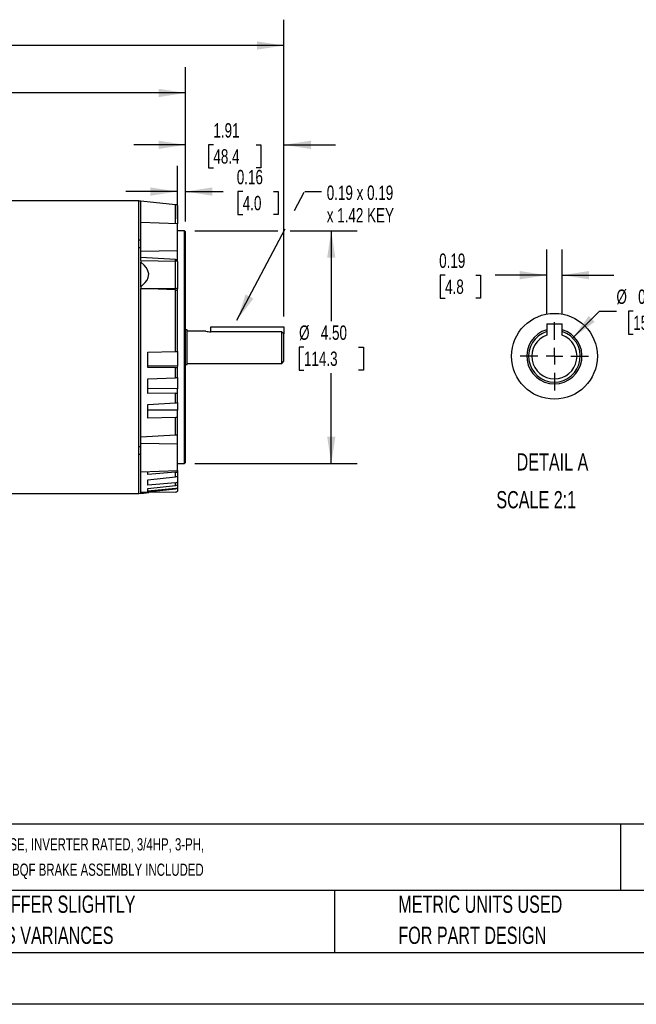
# Model space of a CAD drawing. Header units: inches. Extents: x 0 to 11, y 0 to 8.5.
# Tile 4 of 9: x 3.2 to 6.2, y 0 to 4.8. Entities that reach past the tile are written whole.
import ezdxf

# ---------------------------------------------------------------- set-up
doc = ezdxf.new("R2010")
doc.units = ezdxf.units.IN
doc.header["$MEASUREMENT"] = 0
doc.linetypes.add('CENTERX2', pattern=[0.8, 0.5, -0.1, 0.1, -0.1])
doc.layers.add('CENTER', color=40, linetype='CENTERX2')
doc.layers.add('SLD-DEFPOINTS', color=7, linetype='Continuous')
doc.layers.add('DIMENSIONS', color=140, linetype='Continuous', lineweight=25)
doc.layers.add('TEXT', color=140, linetype='Continuous', lineweight=25)
doc.styles.add('SLDTEXTSTYLE0', font='TXT', dxfattribs={"width": 0.7})
doc.dimstyles.new('SLDDIMSTYLE0', dxfattribs={"dimtxt": 0.069444, "dimasz": 0.13, "dimexe": 0, "dimexo": 0.0625, "dimgap": 0.017361, "dimtad": 0, "dimtih": 1, "dimtoh": 1, "dimlfac": 4, "dimrnd": 1e-09, "dimzin": 4, "dimdsep": 46, "dimtxsty": 'SLDTEXTSTYLE0', "dimsah": 1, "dimcen": 0.09, "dimadec": 0, "dimazin": 1, "dimtfac": 1, "dimtofl": 0, "dimtmove": 0, "dimatfit": 3, "dimfxl": 0, "dimfrac": 2, "dimtolj": 1, "dimtzin": 12, "dimarcsym": 0})
doc.dimstyles.new('SLDDIMSTYLE1', dxfattribs={"dimtxt": 0.069444, "dimasz": 0.13, "dimexe": 0, "dimexo": 0.0625, "dimgap": 0.017361, "dimtad": 0, "dimtih": 1, "dimtoh": 1, "dimlfac": 4, "dimrnd": 1e-09, "dimzin": 12, "dimdsep": 46, "dimtxsty": 'SLDTEXTSTYLE0', "dimsah": 1, "dimcen": 0.09, "dimadec": 0, "dimazin": 3, "dimtfac": 1, "dimtmove": 0, "dimatfit": 0, "dimfxl": 0, "dimfrac": 2, "dimtolj": 1, "dimtzin": 12, "dimarcsym": 0})
doc.dimstyles.new('SLDDIMSTYLE2', dxfattribs={"dimtxt": 0.069444, "dimasz": 0.13, "dimexe": 0, "dimexo": 0.0625, "dimgap": 0.017361, "dimtad": 0, "dimtih": 1, "dimtoh": 1, "dimlfac": 4, "dimrnd": 1e-09, "dimdsep": 46, "dimtxsty": 'SLDTEXTSTYLE0', "dimsah": 1, "dimcen": 0.09, "dimadec": 0, "dimazin": 2, "dimtfac": 1, "dimtmove": 0, "dimatfit": 0, "dimfxl": 0, "dimfrac": 2, "dimtolj": 1, "dimtzin": 12, "dimarcsym": 0})
doc.dimstyles.new('SLDDIMSTYLE3', dxfattribs={"dimtxt": 0.069444, "dimasz": 0.13, "dimexe": 0, "dimexo": 0.0625, "dimgap": 0.017361, "dimtad": 0, "dimtih": 1, "dimtoh": 1, "dimlfac": 4, "dimrnd": 1e-09, "dimzin": 12, "dimdsep": 46, "dimtxsty": 'SLDTEXTSTYLE0', "dimsah": 1, "dimcen": 0.09, "dimadec": 0, "dimazin": 3, "dimtfac": 1, "dimtofl": 0, "dimtmove": 0, "dimatfit": 3, "dimfxl": 0, "dimfrac": 2, "dimtolj": 1, "dimtzin": 12, "dimarcsym": 0})
doc.dimstyles.new('SLDDIMSTYLE4', dxfattribs={"dimtxt": 0.18, "dimasz": 0.13, "dimexe": 0, "dimexo": 0.0625, "dimgap": 0, "dimtad": 0, "dimtih": 1, "dimtoh": 1, "dimdec": 0, "dimrnd": 1e-09, "dimzin": 0, "dimdsep": 46, "dimtxsty": 'Standard', "dimsah": 1, "dimcen": 0.09, "dimadec": 0, "dimazin": 0, "dimtfac": 0.13, "dimtdec": 0, "dimtofl": 0, "dimtmove": 0, "dimatfit": 3, "dimfxl": 0, "dimfrac": 2, "dimtolj": 1, "dimtzin": 0, "dimarcsym": 0})
doc.dimstyles.new('SLDDIMSTYLE7', dxfattribs={"dimtxt": 0.069444, "dimasz": 0.13, "dimexe": 0, "dimexo": 0.0625, "dimgap": 0.017361, "dimtad": 0, "dimtih": 1, "dimtoh": 1, "dimlfac": 2.5, "dimrnd": 1e-09, "dimdsep": 46, "dimtxsty": 'SLDTEXTSTYLE0', "dimsah": 1, "dimcen": 0.09, "dimadec": 0, "dimazin": 2, "dimtfac": 1, "dimtmove": 0, "dimatfit": 0, "dimfxl": 0, "dimfrac": 2, "dimtolj": 1, "dimtzin": 12, "dimarcsym": 0})
doc.dimstyles.new('SLDDIMSTYLE8', dxfattribs={"dimtxt": 0.069444, "dimasz": 0.13, "dimexe": 0, "dimexo": 0.0625, "dimgap": 0.017361, "dimtad": 0, "dimtih": 1, "dimtoh": 1, "dimdec": 3, "dimlfac": 2.5, "dimrnd": 1e-09, "dimdsep": 46, "dimtxsty": 'SLDTEXTSTYLE0', "dimsah": 1, "dimcen": 0, "dimadec": 0, "dimazin": 2, "dimtfac": 1, "dimtdec": 3, "dimtofl": 0, "dimtmove": 0, "dimatfit": 3, "dimfxl": 0, "dimfrac": 2, "dimtolj": 1, "dimtzin": 12, "dimarcsym": 0})

# ---------------------------------------------------------------- blocks, each defined once
blk = doc.blocks.new('SW_NOTE_0')
at = {"layer": 'TEXT', "color": 0, "linetype": 'CENTERX2', "lineweight": 18, "char_height": 0.059006, "attachment_point": 1, "style": 'SLDTEXTSTYLE0'}
for s, insert in [('WEG ELECTRIC S SERIES STANDARD EFFICIENCY AC INDUCTION MOTOR, WITH BRAKE, GENERAL PURPOSE, INVERTER RATED, 3/4HP, 3-PH,', (0, 0.0761)), ('208-230/460 VAC, 1800RPM, TEFC, 56C FRAME, ROLLED STEEL, C-FACE ONLY MOUNT, STEARMS 105602100BQF BRAKE ASSEMBLY INCLUDED', (0, -0.0466))]:
    blk.add_mtext(s, dxfattribs=dict(at, insert=insert))
blk = doc.blocks.new('SW_NOTE_0_3')
at = {"layer": 'TEXT', "color": 0, "linetype": 'CENTERX2', "lineweight": 18, "char_height": 0.083333, "attachment_point": 1, "style": 'SLDTEXTSTYLE0'}
for s, insert in [('PART DIMENSIONS MAY DIFFER SLIGHTLY', (0, 0.1074)), ("DUE TO MANUFACTURER'S VARIANCES", (0, -0.0431))]:
    blk.add_mtext(s, dxfattribs=dict(at, insert=insert))
blk = doc.blocks.new('SW_NOTE_0_6')
at = {"layer": 'TEXT', "color": 0, "linetype": 'CENTERX2', "lineweight": 18, "char_height": 0.083333, "attachment_point": 1, "style": 'SLDTEXTSTYLE0'}
for s, insert in [('METRIC UNITS USED', (0, 0.1074)), ('FOR PART DESIGN', (0, -0.0431))]:
    blk.add_mtext(s, dxfattribs=dict(at, insert=insert))
blk = doc.blocks.new('_D')
at = {"layer": 'DIMENSIONS'}
for p, q in [((4.0736, 3.742), (4.4749, 3.742)), ((4.5349, 3.742), (4.8587, 3.742)), ((4.7337, 3.742), (4.7337, 3.3055)), ((4.6016, 3.1795), (4.5783, 3.1795)), ((4.5783, 3.1795), (4.5783, 3.0691)), ((4.8658, 3.1795), (4.8891, 3.1795)), ((4.8891, 3.1795), (4.8891, 3.0691)), ((4.5783, 3.0691), (4.6016, 3.0691)), ((4.7337, 2.617), (4.7337, 3.0535)), ((4.8891, 3.0691), (4.8658, 3.0691)), ((4.0736, 2.617), (4.8587, 2.617))]:
    blk.add_line(p, q, dxfattribs=at)
for points in [[(4.7337, 3.742), (4.7137, 3.612), (4.7537, 3.612)], [(4.7337, 2.617), (4.7537, 2.747), (4.7137, 2.747)]]:
    blk.add_solid(points, dxfattribs=at)
at = {"layer": 'DIMENSIONS', "char_height": 0.06944, "attachment_point": 1, "style": 'SLDTEXTSTYLE0'}
for s, insert in [('%%c', (4.578, 3.2846)), ('4.50', (4.683, 3.2846)), ('114.3', (4.6016, 3.1586))]:
    blk.add_mtext(s, dxfattribs=dict(at, insert=insert))
blk = doc.blocks.new('_D_1')
at = {"layer": 'DIMENSIONS'}
for p, q in [((4.0285, 3.7871), (4.0285, 4.2836)), ((4.5049, 3.3275), (4.5049, 4.2836)), ((4.0285, 4.1586), (3.7785, 4.1586)), ((4.1635, 4.1584), (4.1402, 4.1584)), ((4.1402, 4.1584), (4.1402, 4.048)), ((4.3699, 4.1584), (4.3933, 4.1584)), ((4.3933, 4.1584), (4.3933, 4.048)), ((4.5049, 4.1586), (4.7549, 4.1586)), ((4.1402, 4.048), (4.1635, 4.048)), ((4.3933, 4.048), (4.3699, 4.048))]:
    blk.add_line(p, q, dxfattribs=at)
for points in [[(4.0285, 4.1586), (3.8985, 4.1786), (3.8985, 4.1386)], [(4.5049, 4.1586), (4.6349, 4.1386), (4.6349, 4.1786)]]:
    blk.add_solid(points, dxfattribs=at)
at = {"layer": 'DIMENSIONS', "char_height": 0.06944, "attachment_point": 1, "style": 'SLDTEXTSTYLE0'}
for s, insert in [('1.91', (4.1635, 4.2635)), ('48.4', (4.1635, 4.1375))]:
    blk.add_mtext(s, dxfattribs=dict(at, insert=insert))
blk = doc.blocks.new('_D_2')
at = {"layer": 'DIMENSIONS'}
for p, q in [((3.9892, 3.8003), (3.9892, 4.0575)), ((4.0285, 3.7871), (4.0285, 4.0575)), ((3.9892, 3.9325), (3.7392, 3.9325)), ((4.0285, 3.9325), (4.2114, 3.9325)), ((4.3055, 3.9324), (4.2822, 3.9324)), ((4.2822, 3.9324), (4.2822, 3.8219)), ((4.4541, 3.9324), (4.4775, 3.9324)), ((4.4775, 3.9324), (4.4775, 3.8219)), ((4.2822, 3.8219), (4.3055, 3.8219)), ((4.4775, 3.8219), (4.4541, 3.8219))]:
    blk.add_line(p, q, dxfattribs=at)
for points in [[(3.9892, 3.9325), (3.8592, 3.9525), (3.8592, 3.9125)], [(4.0285, 3.9325), (4.1585, 3.9125), (4.1585, 3.9525)]]:
    blk.add_solid(points, dxfattribs=at)
at = {"layer": 'DIMENSIONS', "char_height": 0.06944, "attachment_point": 1, "style": 'SLDTEXTSTYLE0'}
for s, insert in [('0.16', (4.2766, 4.0374)), ('4.0', (4.3055, 3.9115))]:
    blk.add_mtext(s, dxfattribs=dict(at, insert=insert))
blk = doc.blocks.new('_D_3')
at = {"layer": 'DIMENSIONS'}
for p, q in [((1.75, 3.8591), (1.75, 4.5347)), ((4.0285, 3.7871), (4.0285, 4.5347)), ((1.75, 4.4097), (2.663, 4.4097)), ((2.7572, 4.4096), (2.7338, 4.4096)), ((2.7338, 4.4096), (2.7338, 4.2991)), ((3.0214, 4.4096), (3.0447, 4.4096)), ((3.0447, 4.4096), (3.0447, 4.2991)), ((4.0285, 4.4097), (3.1155, 4.4097)), ((2.7338, 4.2991), (2.7572, 4.2991)), ((3.0447, 4.2991), (3.0214, 4.2991))]:
    blk.add_line(p, q, dxfattribs=at)
for points in [[(1.75, 4.4097), (1.88, 4.3897), (1.88, 4.4297)], [(4.0285, 4.4097), (3.8985, 4.4297), (3.8985, 4.3897)]]:
    blk.add_solid(points, dxfattribs=at)
at = {"layer": 'DIMENSIONS', "char_height": 0.06944, "attachment_point": 1, "style": 'SLDTEXTSTYLE0'}
for s, insert in [('9.11', (2.7861, 4.5146)), ('231.5', (2.7572, 4.3887))]:
    blk.add_mtext(s, dxfattribs=dict(at, insert=insert))
blk = doc.blocks.new('_D_4')
at = {"layer": 'DIMENSIONS'}
for p, q in [((0.6521, 3.7565), (0.6521, 4.7641)), ((4.5049, 3.3275), (4.5049, 4.7641)), ((0.6521, 4.6391), (2.3523, 4.6391)), ((2.4464, 4.639), (2.4231, 4.639)), ((2.4231, 4.639), (2.4231, 4.5285)), ((2.7106, 4.639), (2.7339, 4.639)), ((2.7339, 4.639), (2.7339, 4.5285)), ((4.5049, 4.6391), (2.8047, 4.6391)), ((2.4231, 4.5285), (2.4464, 4.5285)), ((2.7339, 4.5285), (2.7106, 4.5285))]:
    blk.add_line(p, q, dxfattribs=at)
for points in [[(0.6521, 4.6391), (0.7821, 4.6191), (0.7821, 4.6591)], [(4.5049, 4.6391), (4.3749, 4.6591), (4.3749, 4.6191)]]:
    blk.add_solid(points, dxfattribs=at)
at = {"layer": 'DIMENSIONS', "char_height": 0.06944, "attachment_point": 1, "style": 'SLDTEXTSTYLE0'}
for s, insert in [('15.41', (2.4464, 4.744)), ('391.5', (2.4464, 4.618))]:
    blk.add_mtext(s, dxfattribs=dict(at, insert=insert))
blk = doc.blocks.new('SW_NOTE_0_7')
at = {"layer": 'TEXT', "color": 0, "linetype": 'CENTERX2', "lineweight": 18, "attachment_point": 1, "style": 'SLDTEXTSTYLE0'}
for s, insert, char_height in [('0.19 x 0.19', (0.0247, 0.0279), 0.069444), ('x 1.42 KEY', (0.0247, -0.0809), 0.06944)]:
    blk.add_mtext(s, dxfattribs=dict(at, insert=insert, char_height=char_height))
blk = doc.blocks.new('_D_15')
at = {"layer": 'DIMENSIONS'}
for p, q in [((5.7757, 3.3424), (5.7757, 3.653)), ((5.8507, 3.3424), (5.8507, 3.653)), ((5.2844, 3.5278), (5.2611, 3.5278)), ((5.2611, 3.5278), (5.2611, 3.4174)), ((5.4331, 3.5278), (5.4564, 3.5278)), ((5.4564, 3.5278), (5.4564, 3.4174)), ((5.7757, 3.528), (5.5272, 3.528)), ((5.8507, 3.528), (6.1007, 3.528)), ((5.2611, 3.4174), (5.2844, 3.4174)), ((5.4564, 3.4174), (5.4331, 3.4174))]:
    blk.add_line(p, q, dxfattribs=at)
for points in [[(5.7757, 3.528), (5.6457, 3.548), (5.6457, 3.508)], [(5.8507, 3.528), (5.9807, 3.508), (5.9807, 3.548)]]:
    blk.add_solid(points, dxfattribs=at)
at = {"layer": 'DIMENSIONS', "char_height": 0.06944, "attachment_point": 1, "style": 'SLDTEXTSTYLE0'}
for s, insert in [('0.19', (5.2556, 3.6329)), ('4.8', (5.2844, 3.5069))]:
    blk.add_mtext(s, dxfattribs=dict(at, insert=insert))
blk = doc.blocks.new('_D_16')
at = {"layer": 'DIMENSIONS'}
for p, q in [((5.9016, 3.224), (6.0309, 3.3534)), ((6.0309, 3.3534), (6.1133, 3.3534)), ((6.1946, 3.3534), (6.1713, 3.3534)), ((6.1713, 3.3534), (6.1713, 3.2429)), ((6.401, 3.3534), (6.4244, 3.3534)), ((6.4244, 3.3534), (6.4244, 3.2429)), ((6.1713, 3.2429), (6.1946, 3.2429)), ((6.4244, 3.2429), (6.401, 3.2429))]:
    blk.add_line(p, q, dxfattribs=at)
blk.add_solid([(5.9016, 3.224), (6.0077, 3.3018), (5.9794, 3.3301)], dxfattribs=at)
at = {"layer": 'DIMENSIONS', "char_height": 0.06944, "attachment_point": 1, "style": 'SLDTEXTSTYLE0'}
for s, insert in [('%%c', (6.1133, 3.4584)), ('0.625', (6.2182, 3.4584)), ('15.9', (6.1946, 3.3324))]:
    blk.add_mtext(s, dxfattribs=dict(at, insert=insert))
blk = doc.blocks.new('SW_CENTERMARKSYMBOL_5')
at = {"layer": 'CENTER', "color": 0}
for p, q in [((0, 0.08), (0, 0.165)), ((-0.08, 0), (-0.165, 0)), ((0, 0), (-0.04, 0)), ((0, 0), (0, 0.04)), ((0, 0), (0, -0.04)), ((0, 0), (0.04, 0)), ((0.08, 0), (0.165, 0)), ((0, -0.08), (0, -0.165))]:
    blk.add_line(p, q, dxfattribs=at)

msp = doc.modelspace()

# ---------------------------------------------------------------- linework, layer by layer
for p, q in [((3.80216, 3.88696), (2.22736, 3.88696)), ((3.80216, 2.4721), (3.80216, 3.88696)), ((3.812, 3.88666), (3.80216, 3.88649)), ((3.98087, 3.86892), (3.812, 3.88666)), ((3.812, 3.78313), (3.812, 3.88666)), ((3.98087, 3.77723), (3.98087, 3.86892)), ((3.98917, 3.86524), (3.98917, 3.77694)), ((3.98917, 3.77694), (3.812, 3.78313)), ((3.812, 3.64333), (3.812, 3.78313)), ((3.98917, 3.6473), (3.98917, 3.77694)), ((4.02362, 3.74203), (3.98917, 3.74203)), ((4.02854, 3.73711), (4.02362, 3.74203)), ((4.02362, 3.17953), (4.02362, 3.74203)), ((4.02854, 3.17953), (4.02854, 3.73711)), ((3.80216, 3.69844), (3.812, 3.69868)), ((3.812, 3.65966), (3.80216, 3.65966)), ((3.812, 3.64333), (3.98917, 3.6473)), ((3.812, 3.61328), (3.812, 3.64333)), ((3.98917, 3.60149), (3.98917, 3.6473)), ((3.812, 3.59909), (3.812, 3.61328)), ((3.98087, 3.60414), (3.812, 3.61328)), ((3.812, 3.59959), (3.812, 3.59133)), ((3.812, 3.59959), (3.97958, 3.59559)), ((3.812, 3.47147), (3.812, 3.59133)), ((3.97958, 3.46428), (3.97958, 3.59559)), ((3.98087, 3.59554), (3.98087, 3.60414)), ((3.98917, 3.59371), (3.98917, 3.60149)), ((3.98917, 3.59357), (3.98917, 3.46255)), ((3.812, 3.47147), (3.812, 3.46321)), ((3.812, 3.46321), (3.97958, 3.46428)), ((3.812, 3.46321), (3.812, 3.46271)), ((3.812, 2.74578), (3.812, 3.46271)), ((3.98087, 3.45649), (3.812, 3.46271)), ((3.98087, 3.15853), (3.98087, 3.45649)), ((3.98917, 3.45478), (3.98917, 3.46255)), ((3.98917, 3.159), (3.98917, 3.45478)), ((5.77573, 3.29238), (5.77573, 3.23826)), ((5.77573, 3.29238), (5.85072, 3.29238)), ((5.85072, 3.23826), (5.85072, 3.29238)), ((4.03641, 3.26295), (4.02854, 3.26295)), ((4.03641, 3.09612), (4.03641, 3.26295)), ((4.12696, 3.25766), (4.03641, 3.25766)), ((4.1504, 3.25406), (4.15059, 3.25406)), ((4.15059, 3.27749), (4.50492, 3.27749)), ((4.15059, 3.25406), (4.15059, 3.27749)), ((4.49507, 3.25406), (4.15059, 3.25406)), ((4.50492, 3.24367), (4.49507, 3.25406)), ((4.49507, 3.10141), (4.49507, 3.25406)), ((4.50492, 3.27749), (4.50492, 3.24367)), ((4.50492, 3.11125), (4.50492, 3.24367)), ((3.84645, 3.15495), (3.98087, 3.15853)), ((3.84645, 3.08165), (3.84645, 3.15495)), ((3.98917, 3.159), (3.98917, 3.0872)), ((4.02362, 2.61703), (4.02362, 3.17953)), ((4.02854, 2.62195), (4.02854, 3.17953)), ((4.03641, 3.10141), (4.49507, 3.10141)), ((4.49507, 3.10141), (4.50492, 3.11125)), ((3.98917, 3.0872), (3.84645, 3.08947)), ((3.98087, 3.08055), (3.84645, 3.08165)), ((3.98087, 3.03184), (3.98087, 3.08055)), ((3.98917, 3.08073), (3.98917, 3.0872)), ((3.98917, 3.03298), (3.98917, 3.08073)), ((4.02854, 3.09612), (4.03641, 3.09612)), ((3.84645, 3.02574), (3.98087, 3.03184)), ((3.84645, 2.95487), (3.84645, 3.02574)), ((3.98917, 3.03298), (3.98917, 2.97731)), ((3.98917, 2.97731), (3.84645, 2.97904)), ((3.98087, 2.95646), (3.84645, 2.95487)), ((3.98087, 2.91022), (3.98087, 2.95646)), ((3.98917, 2.95731), (3.98917, 2.97731)), ((3.98917, 2.91198), (3.98917, 2.95731)), ((3.84645, 2.9018), (3.98087, 2.91022)), ((3.98917, 2.91198), (3.98917, 2.87436)), ((3.84645, 2.8358), (3.84645, 2.9018)), ((3.98917, 2.87436), (3.84645, 2.87549)), ((3.98917, 2.84151), (3.98917, 2.87436)), ((3.98087, 2.84001), (3.84645, 2.8358)), ((3.98087, 2.75492), (3.98087, 2.84001)), ((3.98917, 2.75757), (3.98917, 2.84151)), ((3.812, 2.74578), (3.98087, 2.75492)), ((3.812, 2.71573), (3.812, 2.74578)), ((3.812, 2.71573), (3.98917, 2.71175)), ((3.812, 2.57593), (3.812, 2.71573)), ((3.98917, 2.71175), (3.98917, 2.75757)), ((3.80216, 2.6994), (3.812, 2.6994)), ((3.98917, 2.58212), (3.98917, 2.71175)), ((3.812, 2.66038), (3.80216, 2.66062)), ((4.02362, 2.61703), (4.02854, 2.62195)), ((3.812, 2.57593), (3.98917, 2.58212)), ((3.812, 2.47679), (3.812, 2.57593)), ((3.84645, 2.56349), (3.84645, 2.57714)), ((3.98087, 2.57438), (3.84645, 2.56349)), ((3.98087, 2.55224), (3.98087, 2.57438)), ((3.98917, 2.61703), (4.02362, 2.61703)), ((3.98917, 2.58212), (3.98917, 2.57744)), ((3.98917, 2.57744), (3.98917, 2.55573)), ((3.84645, 2.53808), (3.98087, 2.55224)), ((3.84645, 2.51141), (3.84645, 2.53808)), ((3.98917, 2.55573), (3.98917, 2.52726)), ((3.98917, 2.52726), (3.98917, 2.51393)), ((3.812, 2.47679), (3.98087, 2.49432)), ((3.97958, 2.47871), (3.812, 2.47579)), ((3.98087, 2.52387), (3.84645, 2.51141)), ((3.84645, 2.49581), (3.98087, 2.51027)), ((3.98087, 2.49584), (3.84645, 2.48224)), ((3.84645, 2.48224), (3.84645, 2.49581)), ((3.98087, 2.51027), (3.98087, 2.52387)), ((3.98087, 2.49432), (3.98087, 2.49584)), ((3.98917, 2.51393), (3.98917, 2.49944)), ((3.98917, 2.49944), (3.98917, 2.49801)), ((3.98917, 2.49801), (3.98917, 2.48247)), ((2.22736, 2.4721), (3.80216, 2.4721)), ((3.80216, 2.47257), (3.812, 2.47239)), ((3.812, 2.47679), (3.812, 2.47579)), ((3.812, 2.47239), (3.85073, 2.47647)), ((3.812, 2.47239), (3.812, 2.47579))]:
    msp.add_line(p, q)
at = {"color": 7, "linetype": 'Continuous'}
msp.add_line((11.0001, 0.00011), (0.0001, 0.00011), dxfattribs=at)
at = {"flags": 128}
for points in [[(3.812, 3.47147), (3.83392, 3.49176), (3.8426, 3.50372), (3.84854, 3.51684), (3.85055, 3.5352), (3.84548, 3.55315), (3.83804, 3.56545), (3.82849, 3.57664), (3.812, 3.59133)], [(3.98087, 3.60414), (3.98556, 3.60325), (3.98917, 3.60149)], [(3.98087, 3.45649), (3.98562, 3.4559), (3.98917, 3.45478)], [(3.98087, 3.15853), (3.98564, 3.15873), (3.98917, 3.159)], [(3.98087, 3.08055), (3.98564, 3.08059), (3.98917, 3.08073)], [(3.98087, 3.03184), (3.98564, 3.03229), (3.98917, 3.03298)], [(3.98087, 2.95646), (3.98564, 2.95674), (3.98917, 2.95731)], [(3.98087, 2.91022), (3.98564, 2.91089), (3.98917, 2.91198)], [(3.98087, 2.84001), (3.98564, 2.84053), (3.98917, 2.84151)], [(3.98087, 2.75492), (3.98556, 2.75581), (3.98917, 2.75757)], [(3.98087, 2.57438), (3.98564, 2.57548), (3.98917, 2.57744)], [(3.98087, 2.55224), (3.98564, 2.55352), (3.98917, 2.55573)], [(3.98087, 2.52387), (3.98564, 2.52509), (3.98917, 2.52726)], [(3.98087, 2.51027), (3.98564, 2.51161), (3.98917, 2.51393)], [(3.98087, 2.49584), (3.98564, 2.49715), (3.98917, 2.49944)], [(3.98087, 2.49432), (3.98562, 2.49565), (3.98917, 2.49801)]]:
    msp.add_lwpolyline(points, dxfattribs=at)
for centre, radius, start, end in [((3.97933, 3.85423), 0.01476, 48.18969, 84), ((4.15113, 3.33695), 0.0829, 253.05019, 269.4941), ((5.81322, 3.13565), 0.13346, 106.31655, 73.68345), ((5.81322, 3.13565), 0.125, 107.45571, 72.54429), ((5.81322, 3.13565), 0.10925, 110.07239, 69.92761), ((3.97933, 2.49348), 0.01476, 271, 311.81031)]:
    msp.add_arc(centre, radius, start, end)
for centre, major_axis, start_param, end_param in [((3.97933, 3.58822), (0.01476, -0.0003), 0.8511419, 1.5634163), ((3.97933, 3.45689), (0.01476, 0.0003), 0.8309954, 1.5432698)]:
    msp.add_ellipse(centre, major_axis=major_axis, ratio=0.4998477, start_param=start_param, end_param=end_param)
at = {"layer": 'SLD-DEFPOINTS'}
msp.add_circle((5.81323, 3.13564), 0.20768, dxfattribs=at)
at = {"layer": 'TEXT'}
for p, q in [((10.75, 0.87111), (0.25, 0.87111)), ((6.13224, 0.87111), (6.13224, 0.55)), ((10.75, 0.55), (0.25, 0.55)), ((4.74986, 0.55), (4.74986, 0.25)), ((0.25, 0.25), (10.75, 0.25))]:
    msp.add_line(p, q, dxfattribs=at)

# ---------------------------------------------------------------- block references
at = {"layer": 'CENTER'}
msp.add_blockref('SW_CENTERMARKSYMBOL_5', (5.81322, 3.13565), dxfattribs=at)
at = {"layer": 'TEXT', "linetype": 'CENTERX2', "lineweight": 18}
for name, p in [('SW_NOTE_0_7', (4.68716, 3.93348)), ('SW_NOTE_0', (0.30713, 0.72752)), ('SW_NOTE_0_3', (2.17005, 0.41872)), ('SW_NOTE_0_6', (5.0582, 0.41872))]:
    msp.add_blockref(name, p, dxfattribs=at)

# ---------------------------------------------------------------- texts
at = {"layer": 'TEXT', "linetype": 'CENTERX2', "lineweight": 18, "char_height": 0.083333, "style": 'SLDTEXTSTYLE0'}
for s, insert, attachment_point in [('DETAIL A', (5.80379, 2.66623), 2), ('SCALE 2:1', (5.53225, 2.48335), 1)]:
    msp.add_mtext(s, dxfattribs=dict(at, insert=insert, attachment_point=attachment_point))

# ---------------------------------------------------------------- dimensions: what is measured, and where the dimension line sits
at = {"layer": 'DIMENSIONS'}
for base, p1, p2, dimstyle, picture, middle in [((0.65206, 4.63911), (4.50492, 3.27749), (0.65206, 3.70655), 'SLDDIMSTYLE3', '_D_4', (2.57849, 4.63911)), ((1.75, 4.40972), (4.02854, 3.73711), (1.75, 3.80911), 'SLDDIMSTYLE3', '_D_3', (2.88927, 4.40972)), ((4.02854, 4.15856), (4.50492, 3.27749), (4.02854, 3.73711), 'SLDDIMSTYLE1', '_D_1', (4.26673, 4.15856)), ((3.98917, 3.93252), (4.02854, 3.73711), (3.98917, 3.75029), 'SLDDIMSTYLE2', '_D_2', (4.37983, 3.93252)), ((5.77573, 3.52795), (5.85072, 3.29238), (5.77573, 3.29238), 'SLDDIMSTYLE7', '_D_15', (5.35876, 3.52795))]:
    dim = msp.add_linear_dim(base=base, p1=p1, p2=p2, dimstyle=dimstyle, dxfattribs=at)
    dim.commit()
    dim.dimension.update_dxf_attribs({"geometry": picture, "text_midpoint": middle, "dimtype": 160})
dim = msp.add_linear_dim(base=(4.7337, 2.61703), p1=(4.02362, 3.74203), p2=(4.02362, 2.61703), angle=90, text='%%c<>', dimstyle='SLDDIMSTYLE0', dxfattribs=at)
dim.commit()
dim.dimension.update_dxf_attribs({"geometry": '_D', "text_midpoint": (4.7337, 3.17953), "dimtype": 160})
dim = msp.add_diameter_dim_2p(p1=(5.72484, 3.04726), p2=(5.90161, 3.22404), dimstyle='SLDDIMSTYLE8', dxfattribs=at)
dim.commit()
dim.dimension.update_dxf_attribs({"geometry": '_D_16', "text_midpoint": (6.29784, 3.35336), "dimtype": 163})

# ---------------------------------------------------------------- leaders
at = {"layer": 'TEXT', "linetype": 'CENTERX2', "lineweight": 18}
msp.add_leader([(4.27737, 3.30983), (4.60523, 3.93348), (4.68716, 3.93348)], dimstyle='SLDDIMSTYLE4', dxfattribs=at)

doc.saveas('drawing.dxf')
